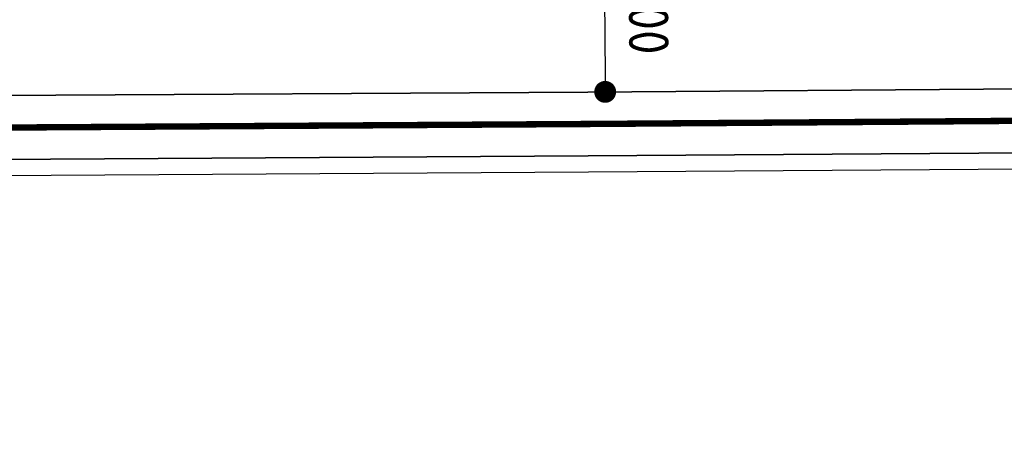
# Model space of a CAD drawing. Extents: x 100296 to 107772, y 404875 to 408930.
# Tile 28 of 97: x 101265 to 101296, y 407447 to 407459. Entities that reach past the tile are written whole.
import ezdxf

# ---------------------------------------------------------------- set-up
doc = ezdxf.new("R2010")
doc.units = 0
doc.layers.add('n-we-gw-grondwerk_watergang-g', color=170, linetype='Continuous', lineweight=35)
for name, color, linetype in [('n-xx-gw-waterlijn-gd', 161, 'Continuous'), ('TDNL----_plangrens', 4, 'ENV-L14'), ('TDNM----_maatvoering', 7, 'Continuous')]:
    doc.layers.add(name, color=color, linetype=linetype)
doc.styles.add('ENV-P', font='ISOCP.SHX')
doc.linetypes.add('ENV-L14', pattern='A,12.5,-1.25,[144,env-shp.shx,S=0.125,R=0,X=0,Y=0.75],-1.25', length=15)
doc.dimstyles.new('ENVIRO1', dxfattribs={"dimtxt": 2.5, "dimasz": 1, "dimexe": 2.5, "dimexo": 2.5, "dimgap": 1.5, "dimtad": 1, "dimzin": 0, "dimdsep": 46, "dimtxsty": 'ENV-P', "dimblk": 'DIMENVIRO', "dimblk1": 'DOTENVIRO', "dimblk2": 'DOTENVIRO', "dimsah": 1, "dimcen": -3, "dimdle": 1.25, "dimse1": 1, "dimse2": 1, "dimclrd": 1, "dimclre": 1, "dimclrt": 2, "dimaunit": 1, "dimadec": 0, "dimazin": 0, "dimtfac": 0.9, "dimtix": 1, "dimtmove": 2, "dimatfit": 3, "dimldrblk": 'DOTENVIRO', "dimfxl": 1, "dimtolj": 1, "dimtzin": 0, "dimarcsym": 0})

# ---------------------------------------------------------------- blocks, each defined once
blk = doc.blocks.new('DOTENVIRO')
at = {"color": 0}
for p, q in [((5.684341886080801e-14, -1.404000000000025), (5.684341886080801e-14, 1.404000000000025)), ((-1, 0), (5.684341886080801e-14, 0))]:
    blk.add_line(p, q, dxfattribs=at)
blk.add_lwpolyline([(-0.3419999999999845, 0, 0.6839999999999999, 0.6839999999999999, 1), (0.3419999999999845, 0, 0.6839999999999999, 0.6839999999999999, 1)], format="xyseb", close=True, dxfattribs=at)
blk = doc.blocks.new('*D2884')
at = {"layer": 'TDNM----_maatvoering', "color": 1, "lineweight": -2, "transparency": 16777216}
blk.add_line((101283.6550233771, 407461.728386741), (101283.6843884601, 407457.7284945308), dxfattribs=at)
at = {"layer": 'TDNM----_maatvoering', "color": 1, "lineweight": -2, "transparency": 16777216, "xscale": 0.5, "yscale": 0.5, "zscale": 0.5}
for p, rotation in [((101283.6513527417, 407462.2283732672), 90.42062760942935), ((101283.6880590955, 407457.2285080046), 270.4206276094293)]:
    blk.add_blockref('DOTENVIRO', p, dxfattribs=dict(at, rotation=rotation))
at = {"layer": 'TDNM----_maatvoering', "color": 2, "transparency": 16777216, "insert": (101285.0446688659, 407459.7385348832), "char_height": 1.25, "attachment_point": 5, "rotation": 270.42062760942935, "style": 'ENV-P'}
blk.add_mtext('\\A1;5.00', dxfattribs=at)
blk = doc.blocks.new('DIMENVIRO')
at = {"color": 0}
for q in [(0, 0.5191081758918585), (0, -0.5191081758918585)]:
    blk.add_line((0, 0), q, dxfattribs=at)
at = {"color": 0, "linetype": 'ByBlock'}
blk.add_solid([(-1.00000000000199, -0.1666666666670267), (-1.00000000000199, 0.1666666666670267), (0, 0)], dxfattribs=at)

msp = doc.modelspace()

# ---------------------------------------------------------------- linework, layer by layer
at = {"layer": 'n-we-gw-grondwerk_watergang-g'}
for p, q in [((101303.2323684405, 407457.371991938), (101283.1476415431, 407457.2245405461)), ((101283.1476415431, 407457.2245405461), (101250.5581248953, 407457.0248151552)), ((101250.5391838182, 407455.0246615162), (101283.1611112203, 407455.2245855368)), ((101283.1611112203, 407455.2245855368), (101303.2773038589, 407455.3722679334))]:
    msp.add_line(p, q, dxfattribs=at)
at = {"layer": 'n-xx-gw-waterlijn-gd', "ltscale": 0.1, "const_width": 0.2}
msp.add_lwpolyline([(101377.0733470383, 407459.1484766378), (101303.2548361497, 407456.3721299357), (101283.1543763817, 407456.2245630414), (101250.5486728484, 407456.024738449, 0.03196602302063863), (101223.6243947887, 407454.9783957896, 0.02020676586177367), (101159.603226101, 407447.3046088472, 0.01845029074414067)], format="xyb", dxfattribs=at)
at = {"layer": 'TDNL----_plangrens', "flags": 128}
msp.add_lwpolyline([(100739.2868531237, 407413.0773053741, -0.1432469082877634), (100723.7505059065, 407449.3200165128, -0.2568120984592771), (100723.9835513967, 407450.242528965), (100744.9920477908, 407466.2935291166, -0.1251981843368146), (100746.6634251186, 407466.9877947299), (100748.1899174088, 407467.1455317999, -0.01662278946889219), (100754.0056960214, 407467.4961851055), (100782.8030322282, 407465.5632297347), (100787.8641580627, 407465.3278006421), (100792.8370493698, 407465.0799898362), (100797.811689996, 407464.8174513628), (100802.7858689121, 407464.5411216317), (100807.7589475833, 407464.2499274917), (100812.7317610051, 407463.9438225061), (100817.6680972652, 407463.6251443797), (100822.5624550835, 407463.2468726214), (100827.4874784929, 407462.7971868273), (100832.4530212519, 407462.323053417), (100837.4226759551, 407461.8336265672), (100842.4600490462, 407461.3224250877), (100847.5447173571, 407460.8846589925), (100852.5621043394, 407460.4996338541), (100857.533290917, 407460.1032007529), (100862.5042160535, 407459.6918343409), (100867.2382117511, 407459.2858319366), (100871.9553312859, 407458.5639368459), (100877.078042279, 407457.7462141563), (100882.1363853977, 407457.1618671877), (100887.2161081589, 407456.4459117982), (100892.3942575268, 407455.9770318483), (100897.3752654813, 407455.5257063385), (100902.3451225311, 407455.0603486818), (100907.3147194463, 407454.5799719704), (100912.2604228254, 407454.086932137), (100917.178769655, 407453.5502276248), (100922.0474471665, 407452.9690408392), (100926.8478419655, 407452.2864379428), (100931.7183452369, 407451.4539315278), (100936.7456725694, 407450.5791563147), (100941.7869863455, 407449.776890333), (100946.8921338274, 407448.9683506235), (100952.1632787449, 407448.3001682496), (100957.3130568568, 407447.8805397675), (100962.2599555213, 407447.4627667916), (100966.9927298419, 407447.0181454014), (100971.6817808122, 407446.291575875), (100976.5814389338, 407445.4305197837), (100981.545518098, 407444.5437624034), (100986.5249101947, 407443.6402677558), (100991.5265217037, 407442.7400149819), (100992.3333587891, 407435.38393353), (101010.6455710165, 407439.3630608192), (101044.608, 407446.751), (101045.548, 407451.865), (101045.7354354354, 407470.8379496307), (101152.2257843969, 407468.5625046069), (101153.7960364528, 407444.8260170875, -0.02213634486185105), (101223.7604701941, 407453.4844729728, -0.0320152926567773), (101250.5344253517, 407454.5246229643), (101283.1644786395, 407454.7245967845), (101303.2885377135, 407454.8723369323), (101377.7011879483, 407457.6710294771), (101383.5089184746, 407454.8009643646), (101393.9781071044, 407453.974314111, 0.01091316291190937), (101394.4342178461, 407453.9295895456), (101414.3606890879, 407452.4138897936), (101422.6562773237, 407452.0257574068), (101432.620022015, 407451.5395023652), (101442.5110057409, 407451.0191673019), (101452.4179969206, 407450.3344773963), (101462.4607899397, 407449.6344693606), (101472.5223603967, 407449.0541699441), (101482.5245291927, 407448.4987364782), (101492.4849881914, 407447.9379462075), (101497.4547572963, 407447.6349291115), (101502.4503100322, 407447.3324351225), (101507.4178843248, 407447.0408123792), (101512.3472164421, 407446.7396753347), (101517.2551360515, 407446.423848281), (101522.1406321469, 407446.0899934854), (101527.001880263, 407445.7337952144), (101531.8384783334, 407445.3509116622), (101536.6499650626, 407444.937429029), (101541.4354322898, 407444.4895336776), (101546.1914001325, 407444.003742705), (101550.8870594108, 407443.4773872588), (101555.4986560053, 407442.8825057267), (101560.0952950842, 407442.1788330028), (101564.7255050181, 407441.3903345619), (101569.3554112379, 407440.5346323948), (101573.9628026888, 407439.6157972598), (101578.5586664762, 407438.6239808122), (101583.1819581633, 407437.5629141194), (101587.7868530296, 407436.4731342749), (101592.3199716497, 407435.3317581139), (101596.555412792, 407434.1846924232), (101627.1282734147, 407423.6446025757), (101632.4705592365, 407440.4841093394), (101650.339, 407434.411), (101666.6740270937, 407429.3078135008), (101657.6655, 407400.472), (101662.6088926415, 407398.9277443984), (101669.2436173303, 407419.5996078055, -0.4160609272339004), (101672.4015920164, 407421.213914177), (101686.8188945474, 407416.5001712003), (101691.4771224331, 407415.0073440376), (101696.1218678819, 407413.5198355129), (101700.7739103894, 407412.0309332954), (101705.4212743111, 407410.5441240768), (101710.0094546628, 407409.0586213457), (101714.5277926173, 407407.5101889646), (101719.0321050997, 407405.8844818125), (101723.522608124, 407404.1914698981), (101728.0310462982, 407402.4187230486), (101732.5468123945, 407400.6291159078), (101737.000462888, 407398.7995685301), (101741.4224732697, 407396.9056480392), (101745.8116049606, 407394.9519059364), (101750.1403689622, 407392.9356199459), (101754.441560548, 407390.8150480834), (101758.8122705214, 407388.5970964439), (101765.2851688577, 407385.3567358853), (101767.3039443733, 407384.3087319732, -0.3046151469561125), (101772.6553310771, 407374.5268600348, -0.000684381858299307), (101772.6576419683, 407374.5116243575, 0.06840167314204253), (101773.463728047, 407363.7446950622, -0.1929248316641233), (101772.2061085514, 407356.4116812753), (101761.3632122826, 407339.3168412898), (101767.9374814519, 407334.7351309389), (101793.5700687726, 407316.4915473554), (101804.7799126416, 407330.0685015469, -0.2278404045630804), (101810.7541325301, 407332.624157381, 0.0513531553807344), (101821.4791772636, 407333.2555937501, -0.1888825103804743), (101826.8280306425, 407332.1046559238), (101836.3172867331, 407325.8153332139, -0.0242377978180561), (101846.0771515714, 407317.5519636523), (101847.5256161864, 407316.0002340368), (101850.7438391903, 407312.4602044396), (101853.9160644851, 407308.8804043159), (101857.0392437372, 407305.2631292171), (101860.1122137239, 407301.6076019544), (101862.9283071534, 407298.166473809), (101916.7725156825, 407216.9823138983), (101968.2095316, 407134.085549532), (101972.0680222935, 407127.4044557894), (101996.3016819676, 407098.1006054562), (102005.3636419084, 407086.7923990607), (102008.4455566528, 407082.8770219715), (102011.5312600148, 407078.9154207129), (102014.7330905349, 407074.9868383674), (102018.0273461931, 407071.2001643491), (102021.213875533, 407067.3811769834), (102024.4343625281, 407063.5107446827), (102027.7920052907, 407059.7018421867), (102031.2060533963, 407056.0451865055), (102034.4701153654, 407052.2660668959), (102037.8950437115, 407048.5364918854), (102041.3242290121, 407044.8809278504), (102044.6892805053, 407041.1927022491), (102048.062628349, 407037.4909567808), (102051.4265681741, 407033.7851454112), (102054.7863551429, 407030.0660903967), (102058.1700042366, 407026.3527772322), (102061.6430361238, 407022.5865128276), (102065.4236075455, 407019.1085134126), (102069.0570478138, 407015.6252103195), (102072.7371080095, 407012.1764129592), (102076.3084791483, 407008.7003393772), (102079.8032150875, 407005.1167932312), (102083.4107446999, 407001.4937230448), (102087.2288076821, 406998.0618074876), (102090.9768445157, 406994.6662037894), (102094.6957694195, 406991.2762417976), (102098.3172932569, 406987.8248914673), (102101.9037628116, 406984.3152863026), (102105.514434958, 406980.7606320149), (102109.2436806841, 406977.2846959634), (102112.9614025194, 406973.8682140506), (102116.5968847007, 406970.4177357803), (102120.1900888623, 406966.9185457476), (102123.7636938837, 406963.3923458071), (102127.3186001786, 406959.8446940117), (102130.8673184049, 406956.2858512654), (102134.3984696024, 406952.7324721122), (102137.8703518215, 406949.134502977), (102141.3392761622, 406945.5154070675), (102144.7916693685, 406941.8925993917), (102148.2066380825, 406938.2847015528), (102151.591264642, 406934.7038003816), (102154.9179764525, 406931.144410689), (102158.1663152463, 406927.571607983), (102161.3633685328, 406923.9946696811), (102164.4951998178, 406920.416269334), (102167.5444855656, 406916.8255081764), (102170.5009577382, 406913.2067352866), (102173.3746593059, 406909.5538928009), (102176.1911296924, 406905.8458702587), (102178.9661418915, 406902.1023029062), (102181.6576957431, 406898.3156077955), (102184.2475456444, 406894.4584023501), (102186.7626818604, 406890.5330235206), (102189.2210549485, 406886.5538268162), (102191.6193578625, 406882.5586534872), (102193.872053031, 406878.489748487), (102196.0601617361, 406874.3484781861), (102198.2099117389, 406870.1715401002), (102200.3067599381, 406865.9744227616), (102202.2400386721, 406861.9103414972), (102208.465244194, 406847.878116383), (102209.6121585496, 406844.5372614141), (102211.0649557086, 406840.0639923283), (102212.4430000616, 406835.5671323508), (102213.7459257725, 406831.0478718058), (102214.9747002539, 406826.502697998), (102216.1359940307, 406821.9171271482), (102217.2390980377, 406817.2844843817), (102218.2915979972, 406812.6067463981), (102219.3011634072, 406807.8862975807), (102219.3246354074, 406807.7716276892, -0.01468118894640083), (102222.2070547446, 406791.2321912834), (102224.1106866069, 406778.0280173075, -0.003491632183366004), (102224.2736762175, 406776.8387255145), (102225.1210636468, 406769.3400668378, 0.06164122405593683), (102220.7860359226, 406763.286188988), (102219.487004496, 406761.1443225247, -0.02894925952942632), (102216.0281873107, 406759.5540853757), (102209.6612383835, 406756.6434481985), (102212.6380790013, 406750.1316808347), (102212.77, 406736.71, 0.1949923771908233), (102231.938, 406746.034, -0.1182563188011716), (102234.9904854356, 406749.1419155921, -0.1890750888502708), (102261.2598711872, 406754.0644418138, -0.1534905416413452), (102274.9210317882, 406742.5228634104, 0.1862880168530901), (102288.2419999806, 406736.7960004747), (102295.5075904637, 406736.4679397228), (102295.097, 406742.8529999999), (102293.275, 406749.549), (102279.2849996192, 406779.295000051), (102275.5991873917, 406787.1777848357), (102279.4587552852, 406788.9459752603), (102271.4026836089, 406806.5311529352), (102262.4540478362, 406826.0646631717), (102245.515, 406863.059), (102225.87, 406905.623), (102192.8063339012, 406977.3803082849), (102173.546, 407019.093), (102144.190463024, 407082.7360132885), (102101.988, 407174.612), (102101.566, 407175.532), (102070.4468670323, 407156.0684514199), (102058.354, 407182.319), (102047.5404334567, 407175.6813301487), (102037.7386760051, 407186.3790545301), (102032.8737539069, 407192.2988376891), (102029.2553724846, 407196.1383378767), (102025.8279523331, 407199.7673564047), (102022.4062014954, 407203.4489770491), (102018.9034408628, 407207.134564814), (102015.3890318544, 407210.7857540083), (102011.8287798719, 407214.4412381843), (102008.1815634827, 407218.0760114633), (102004.4896749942, 407221.6385286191), (102000.8430871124, 407225.1065726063), (101997.2583547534, 407228.5940823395), (101993.6283724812, 407232.1221065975), (101989.9613858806, 407235.6453382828), (101986.2873501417, 407239.1387797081), (101982.6180170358, 407242.6254234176), (101978.9227459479, 407246.1111594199), (101975.2116158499, 407249.5827576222), (101971.5104913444, 407253.0219196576), (101967.8468065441, 407256.4561304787), (101964.1903220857, 407259.9111417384), (101960.5379165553, 407263.3704358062), (101956.9739235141, 407266.7716227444), (101953.5361971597, 407270.2429437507), (101950.0223833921, 407273.8632493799), (101946.432497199, 407277.4473754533), (101942.9088871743, 407281.0001411), (101939.3637674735, 407284.6020653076), (101935.7444445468, 407288.2470343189), (101932.0719089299, 407291.84784094), (101928.4193473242, 407295.4278545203), (101924.8128497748, 407298.9440535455), (101921.30469434, 407302.5331047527), (101917.6952811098, 407306.2387222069), (101913.9598197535, 407309.9643887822), (101910.1561761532, 407313.5973941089), (101906.3701413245, 407317.1734101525), (101902.5633412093, 407320.7294047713), (101898.7350089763, 407324.2754705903), (101894.865215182, 407327.7956235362), (101890.9789067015, 407331.2677026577), (101887.0921628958, 407334.7055557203), (101883.2156468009, 407338.1024407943), (101879.3478150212, 407341.5102690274), (101875.4341977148, 407344.9108836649), (101871.6187293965, 407348.184528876), (101855.5945381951, 407362.908615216, -0.252732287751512), (101854.8189997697, 407365.1540433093, 0.1219095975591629), (101853.160822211, 407385.8155261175, 0.02555492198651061), (101852.3532278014, 407387.9817338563, 0.410588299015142), (101795.9860066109, 407410.5048574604, -0.1781397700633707), (101793.686296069, 407410.6348985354), (101790.4019609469, 407411.668594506), (101780.4093043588, 407411.564745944), (101774.5637554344, 407415.6563702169), (101770.1026121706, 407418.4881787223), (101765.7700462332, 407421.1949870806), (101761.4530778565, 407423.9068112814), (101757.1010279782, 407426.6240563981), (101752.7171137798, 407429.3322341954), (101748.2987497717, 407432.0176099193), (101743.8583449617, 407434.6670367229), (101739.4028961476, 407437.2885627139), (101734.9258776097, 407439.8847577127), (101730.4282281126, 407442.4560645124), (101725.9088968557, 407445.0029430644), (101721.3234984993, 407447.5493291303), (101716.643072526, 407450.0290661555), (101711.9138482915, 407452.4146030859), (101707.14254933, 407454.7043808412), (101702.3382069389, 407456.8998975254), (101697.3802279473, 407459.0647878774), (101685.0442659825, 407463.694816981, -0.1468987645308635), (101683.5931488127, 407464.9576400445), (101689.2460461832, 407482.7452718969), (101683.8929278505, 407484.4217690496), (101690.3095472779, 407504.9613563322), (101682.1033402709, 407507.9069741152), (101666.1502361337, 407456.9244774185), (101657.685, 407459.121), (101639.766, 407464.547), (101639.6848731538, 407464.286037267), (101635.455, 407465.601), (101641.2368877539, 407483.1673876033), (101645.3070783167, 407495.5333393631), (101642.08, 407496.719), (101607.129, 407511.646), (101612.392, 407526.001), (101581.9927761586, 407524.6711243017), (101579.507, 407517.488), (101575.394, 407510.198), (101573.121, 407508.777), (101557.269, 407506.807), (101530.824, 407506.206), (101519.057, 407505.9295), (101507.29, 407505.653), (101484.731, 407504.656), (101459.4970002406, 407502.9339999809), (101427.265, 407501.014), (101421.153, 407500.943), (101415.041, 407500.872), (101396.604, 407500.255), (101374.489, 407495.756), (101364.292, 407497.12), (101352.064, 407497.113), (101349.584, 407498.703), (101347.492, 407498.976), (101346.248, 407498.39), (101332.711, 407497.804), (101330.029, 407500.122), (101327.997, 407500.331), (101324.518, 407498.84), (101295.0025000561, 407497.5727500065), (101253.763, 407494.725), (101210.4137285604, 407493.4934766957), (101206.7884684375, 407493.7309266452), (101197.0638609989, 407494.5303303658), (101185.9039147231, 407498.0142404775), (101174.0331793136, 407511.4702623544), (101174.4546239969, 407521.5211993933), (101154.6252836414, 407522.2652829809), (101154.2083935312, 407511.1554345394), (101154.051, 407506.961), (101128.647, 407505.961), (101129.0380046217, 407486.7394898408), (101083.0871679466, 407487.8812979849), (101045.9118887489, 407488.6992458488), (101046.3370769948, 407524.6601912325), (101018.1971858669, 407520.3057887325), (101013.5162212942, 407520.0233946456), (101008.5055510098, 407519.6889133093), (101003.3278527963, 407519.3714202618), (100998.0189341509, 407518.7722314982), (100992.8767621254, 407518.0417143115), (100987.8311479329, 407517.2949666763), (100982.8743091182, 407516.548258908), (100977.9756107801, 407515.9011969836), (100973.021429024, 407515.3099810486), (100968.0356534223, 407514.7297814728), (100963.0642501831, 407514.1713638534), (100958.0894396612, 407513.6461830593), (100953.0187230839, 407513.1257647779), (100947.9025235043, 407512.5016955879), (100942.8965042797, 407511.8459516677), (100937.9354207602, 407511.2501073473), (100932.945616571, 407510.6656230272), (100927.9678885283, 407510.097328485), (100923.118977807, 407509.573647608), (100918.2623512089, 407509.2318318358), (100913.264804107, 407508.8949604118), (100908.2712983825, 407508.5623464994), (100903.2814429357, 407508.2379132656), (100898.2969714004, 407507.9285830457), (100893.3127863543, 407507.634024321), (100888.335696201, 407507.3546192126), (100883.3395973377, 407507.0980498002), (100878.1677554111, 407506.8208152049), (100872.9150871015, 407506.3168428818), (100867.8334380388, 407505.7110839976), (100863.070008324, 407505.1637142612), (100858.3301173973, 407504.9165309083), (100853.3688178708, 407504.7007340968), (100848.3866447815, 407504.4989376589), (100843.338585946, 407504.3095797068), (100838.2504970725, 407504.0439332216), (100833.2277906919, 407503.7446781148), (100828.2439887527, 407503.4625895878), (100823.2604741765, 407503.1953667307), (100818.3258485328, 407502.9454707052), (100813.4190250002, 407502.775390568), (100808.4645068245, 407502.6531743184), (100803.4839859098, 407502.5451432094), (100798.5037448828, 407502.4519455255), (100793.5217865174, 407502.3735497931), (100789.3470216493, 407502.3180645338, -0.01241394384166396), (100787.9797520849, 407502.3419967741), (100756.1665438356, 407501.1664304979, -0.2041488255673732), (100733.4635350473, 407510.6820490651, 0.4726042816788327), (100669.2085629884, 407512.9869992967, -0.1892506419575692), (100667.842368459, 407512.2877777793), (100642.4923923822, 407510.2000546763), (100642.1924592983, 407512.8714210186), (100631.0883577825, 407512.6136525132, -0.01041102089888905), (100621.579562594, 407512.591199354), (100613.9257211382, 407512.724990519), (100603.9295775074, 407512.9084297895), (100593.9312608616, 407513.0919079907), (100583.9329442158, 407513.2753861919), (100573.9346275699, 407513.4588643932), (100563.9363109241, 407513.6423425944), (100553.9379942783, 407513.8258207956), (100548.9388359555, 407513.9175598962), (100543.9396776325, 407514.0092989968), (100538.9405193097, 407514.1010380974), (100533.9413609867, 407514.192777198), (100523.943044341, 407514.3762553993), (100513.9447276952, 407514.5597336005), (100503.9464110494, 407514.7432118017), (100493.9480943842, 407514.9266900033), (100483.9487675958, 407515.1101867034), (100473.9326938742, 407515.2932313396), (100453.4691547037, 407515.6471500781, 0.03070555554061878), (100439.2612938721, 407515.0201980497), (100391.2823731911, 407509.0467019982), (100383.0104473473, 407506.9291155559), (100371.0620297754, 407505.8856489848), (100362.02, 407505.096), (100330.373, 407500), (100299.9108642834, 407493.9015717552), (100308.1638358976, 407454.1758354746), (100345.8670108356, 407460.7626251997), (100370.687, 407465.099), (100400, 407467.735), (100436.284, 407469.121), (100480.738, 407467.998), (100527.748, 407460.884), (100583.384, 407446.232), (100637.584, 407424.585), (100688.405, 407397.253), (100715.467, 407378.851), (100722.6490746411, 407379.9424874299), (100725.1059398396, 407378.111884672), (100734.5947126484, 407380.5295391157), (100753.2682522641, 407385.5147464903), (100765.323, 407388.29), (100752.0680625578, 407397.5410917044)], format="xyb", close=True, dxfattribs=at)

# ---------------------------------------------------------------- dimensions: what is measured, and where the dimension line sits
at = {"layer": 'TDNM----_maatvoering'}
dim = msp.add_aligned_dim(p1=(101283.1139673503, 407462.2244280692), p2=(101283.1506737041, 407457.2245628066), distance=0.5373998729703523, dimstyle='ENVIRO1', override={"dimscale": 0.5}, dxfattribs=at)
dim.commit()
dim.dimension.update_dxf_attribs({"geometry": '*D2884', "text_midpoint": (101285.0446688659, 407459.7385348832)})

doc.saveas('drawing.dxf')
